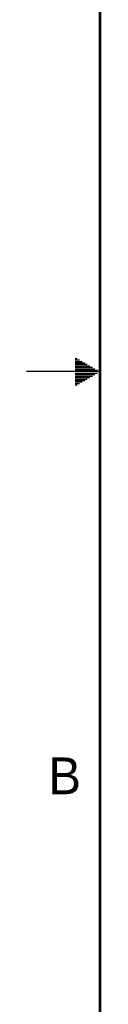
# Model space of a CAD drawing. Header units: inches. Extents: x 0 to 34, y 0 to 22.
# Tile 2 of 111: x 0 to 0.5, y 6.7 to 13.4. Entities that reach past the tile are written whole.
import ezdxf

# ---------------------------------------------------------------- set-up
doc = ezdxf.new("R2010")
doc.units = ezdxf.units.IN
doc.header["$LTSCALE"] = 1.87
doc.header["$MEASUREMENT"] = 0
doc.layers.get('0').update_dxf_attribs({"linetype": 'CONTINUOUS'})
doc.styles.add('TEXTSTYLE_2', font='txt')

msp = doc.modelspace()

# ---------------------------------------------------------------- linework, layer by layer
at = {"color": 2, "linetype": 'CONTINUOUS'}
for p, q in [((0.3303, 11.09), (0.3441, 11.09)), ((0.3303, 11.08), (0.3614, 11.08)), ((0.3303, 11.07), (0.3788, 11.07)), ((0.3303, 11.06), (0.3961, 11.06)), ((0.3303, 11.05), (0.4134, 11.05)), ((0.5, 11), (0, 11)), ((0.3303, 11.04), (0.4307, 11.04)), ((0.3303, 11.03), (0.448, 11.03)), ((0.3303, 11.02), (0.4654, 11.02)), ((0.3303, 11.01), (0.4827, 11.01)), ((0.3303, 10.99), (0.4827, 10.99)), ((0.3303, 10.98), (0.4654, 10.98)), ((0.3303, 10.97), (0.448, 10.97)), ((0.3303, 10.96), (0.4307, 10.96)), ((0.3303, 10.95), (0.4134, 10.95)), ((0.3303, 10.94), (0.3961, 10.94)), ((0.3303, 10.93), (0.3788, 10.93)), ((0.3303, 10.92), (0.3614, 10.92)), ((0.3303, 10.91), (0.3441, 10.91))]:
    msp.add_line(p, q, dxfattribs=at)
at = {"color": 7, "linetype": 'CONTINUOUS', "const_width": 0.02}
msp.add_lwpolyline([(0.5, 21.5), (0.5, 0.5)], dxfattribs=at)

# ---------------------------------------------------------------- texts
at = {"color": 2, "linetype": 'CONTINUOUS', "insert": (0.1484, 8.3757), "char_height": 0.25, "width": 0.25, "attachment_point": 1, "line_spacing_factor": 0.9, "style": 'TEXTSTYLE_2'}
msp.add_mtext('B', dxfattribs=at)

doc.saveas('drawing.dxf')
